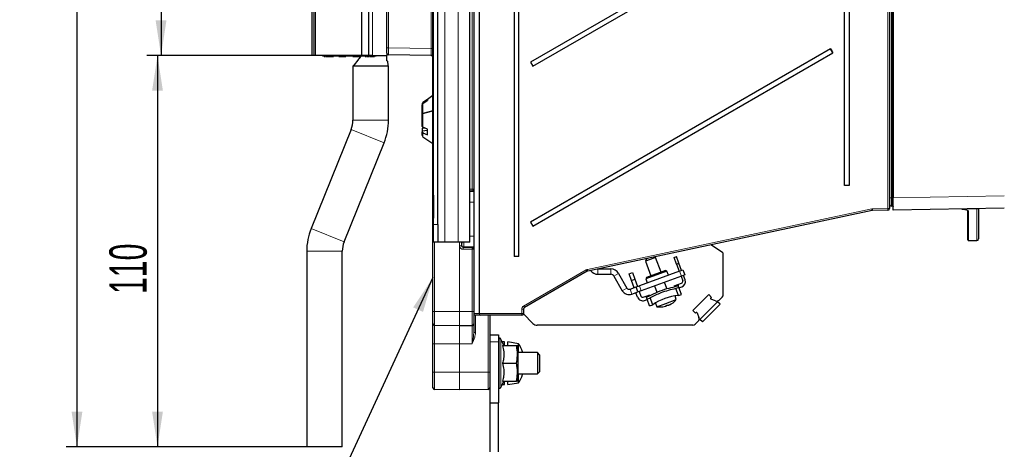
# Paper-space layout 'Blatt3' of a CAD drawing. Header units: millimetres. Extents: x 5 to 418, y 2 to 292.
# Tile 40 of 54: x 162 to 255, y 115 to 155. Entities that reach past the tile are written whole.
import ezdxf

# ---------------------------------------------------------------- set-up
doc = ezdxf.new("R2010")
doc.units = ezdxf.units.MM
doc.layers.add('SLD-0', color=7, linetype='Continuous')
doc.styles.add('SLDTEXTSTYLE0', font='TXT', dxfattribs={"width": 0.605})
doc.dimstyles.new('SLDDIMSTYLE0', dxfattribs={"dimtxt": 3.5, "dimasz": 3.302, "dimexe": 0, "dimexo": 0.0625, "dimgap": 0.875, "dimtad": 1, "dimlfac": 3, "dimrnd": 1e-09, "dimzin": 12, "dimdsep": 46, "dimtxsty": 'SLDTEXTSTYLE0', "dimsah": 1, "dimcen": 0.09, "dimadec": 0, "dimazin": 3, "dimtfac": 1, "dimtofl": 0, "dimtmove": 0, "dimatfit": 3, "dimfxl": 1, "dimfrac": 2, "dimtolj": 1, "dimtzin": 12, "dimarcsym": 0})

# ---------------------------------------------------------------- blocks, each defined once
blk = doc.blocks.new('_D_16')
at = {"layer": 'SLD-0', "color": 7}
for p, q in [((185.714, 236.716), (174.655, 236.716)), ((175.655, 236.716), (175.655, 151.883)), ((189.814, 151.883), (174.655, 151.883))]:
    blk.add_line(p, q, dxfattribs=at)
for points in [[(175.655, 236.716), (175.147, 233.414), (176.163, 233.414)], [(175.655, 151.883), (176.163, 155.185), (175.147, 155.185)]]:
    blk.add_solid(points, dxfattribs=at)
at = {"layer": 'SLD-0', "color": 7, "insert": (171.143, 188.284), "char_height": 3.5, "attachment_point": 1, "rotation": 90, "style": 'SLDTEXTSTYLE0'}
blk.add_mtext('254,5', dxfattribs=at)
blk = doc.blocks.new('_D_17')
at = {"layer": 'SLD-0', "color": 7}
for p, q in [((203.65, 244.882), (166.771, 244.882)), ((167.771, 244.882), (167.771, 115.216)), ((189.648, 115.216), (166.771, 115.216))]:
    blk.add_line(p, q, dxfattribs=at)
for centre, start, end in [((165.085, 178.688), 63.43495, 116.56505), ((165.085, 181.41), 243.43495, 296.56505)]:
    blk.add_arc(centre, 6.006, start, end, dxfattribs=at)
for points in [[(167.771, 244.882), (167.263, 241.58), (168.279, 241.58)], [(167.771, 115.216), (168.279, 118.518), (167.263, 118.518)]]:
    blk.add_solid(points, dxfattribs=at)
at = {"layer": 'SLD-0', "color": 7, "insert": (163.259, 176.039), "char_height": 3.5, "attachment_point": 1, "rotation": 90, "style": 'SLDTEXTSTYLE0'}
blk.add_mtext('389', dxfattribs=at)
blk = doc.blocks.new('_D_18')
at = {"layer": 'SLD-0', "color": 7}
for p, q in [((189.814, 151.883), (174.322, 151.883)), ((175.322, 151.883), (175.322, 115.216)), ((190.981, 115.216), (174.322, 115.216))]:
    blk.add_line(p, q, dxfattribs=at)
for points in [[(175.322, 151.883), (174.814, 148.581), (175.83, 148.581)], [(175.322, 115.216), (175.83, 118.518), (174.814, 118.518)]]:
    blk.add_solid(points, dxfattribs=at)
at = {"layer": 'SLD-0', "color": 7, "insert": (170.81, 129.539), "char_height": 3.5, "attachment_point": 1, "rotation": 90, "style": 'SLDTEXTSTYLE0'}
blk.add_mtext('110', dxfattribs=at)

psp = doc.layouts.new('Blatt3')

# ---------------------------------------------------------------- linework, layer by layer
at = {"color": 7, "linetype": 'Continuous', "lineweight": 25}
for p, q in [((201.1476, 127.8825), (201.1476, 238.5492)), ((244.3143, 237.877), (244.3143, 138.555)), ((243.9809, 234.0905), (243.9809, 137.5463)), ((189.8143, 151.8825), (189.8143, 233.5492)), ((190.1476, 151.8825), (190.1476, 233.5492)), ((194.4809, 151.8825), (194.4809, 233.5492)), ((195.1476, 151.8825), (195.1476, 233.5492)), ((196.8143, 152.6219), (196.8143, 233.5492)), ((205.4809, 232.816), (205.4809, 127.7159)), ((208.756, 233.0492), (208.756, 133.0492)), ((209.1969, 133.0492), (209.1969, 233.0492)), ((239.756, 139.7159), (239.756, 233.0492)), ((240.1969, 233.0492), (240.1969, 139.7159)), ((201.1976, 134.3826), (201.1976, 182.7159)), ((204.5975, 134.3826), (204.5975, 182.7159)), ((201.198, 136.0493), (201.198, 181.0493)), ((201.598, 136.0493), (201.598, 181.0493)), ((204.9809, 177.6458), (204.9809, 139.3693)), ((238.4395, 167.5087), (210.2967, 151.2578)), ((210.5133, 150.8825), (238.6562, 167.1334)), ((196.8143, 152.1219), (196.8143, 152.6219)), ((238.4395, 152.5087), (210.2967, 136.2578)), ((238.6562, 152.1334), (238.4395, 152.5087)), ((189.9809, 151.8825), (189.8143, 151.8825)), ((194.4809, 151.8825), (189.9809, 151.8825)), ((194.4809, 151.8825), (190.1476, 151.8825)), ((190.8143, 151.8159), (190.8143, 151.8825)), ((191.4809, 151.8159), (190.8143, 151.8159)), ((190.951, 151.8125), (190.951, 151.8159)), ((190.9596, 151.8125), (190.9596, 151.8159)), ((190.9596, 151.8125), (191.0722, 151.8125)), ((191.1305, 151.8125), (191.1305, 151.8159)), ((191.4636, 151.8125), (191.4636, 151.8159)), ((195.1476, 151.8159), (191.4809, 151.8159)), ((191.5219, 151.8125), (191.6262, 151.8125)), ((191.8143, 151.8125), (191.8143, 151.8159)), ((192.3057, 151.8125), (192.3057, 151.8159)), ((192.3143, 151.8125), (192.3143, 151.8159)), ((192.3143, 151.8125), (192.9809, 151.8125)), ((192.9809, 151.8125), (192.9809, 151.8159)), ((192.9895, 151.8125), (192.9895, 151.8159)), ((193.639, 151.8125), (193.639, 151.8159)), ((193.6476, 151.8125), (193.6476, 151.8159)), ((193.6476, 151.8125), (194.3143, 151.8125)), ((194.3143, 151.8125), (194.3143, 151.8159)), ((195.1476, 151.8825), (194.4809, 151.8825)), ((194.8014, 151.8125), (194.8014, 151.8159)), ((194.8014, 151.8125), (194.914, 151.8125)), ((194.9724, 151.8125), (194.9724, 151.8159)), ((195.4809, 151.8825), (195.1476, 151.8825)), ((195.8143, 151.8159), (195.1476, 151.8159)), ((195.2117, 151.8125), (195.2117, 151.8159)), ((195.2556, 151.8125), (195.2556, 151.8159)), ((195.3295, 151.8125), (195.3295, 151.8159)), ((195.4736, 151.8125), (195.4736, 151.8159)), ((195.4809, 151.8825), (196.8143, 151.8825)), ((195.6561, 151.8125), (195.6561, 151.8159)), ((195.8143, 151.8159), (195.8143, 151.8825)), ((196.8143, 152.1219), (196.8143, 151.8825)), ((196.8143, 151.3825), (196.8143, 151.8825)), ((196.8143, 151.8825), (196.8476, 151.8825)), ((196.8476, 151.8825), (196.8476, 152.0219)), ((200.9838, 151.8854), (196.978, 151.9553)), ((210.5133, 135.8825), (238.6562, 152.1334)), ((193.6476, 150.9195), (193.6476, 145.8296)), ((196.9809, 150.8825), (193.6476, 150.8825)), ((196.9809, 145.8296), (196.9809, 150.9195)), ((210.2967, 151.2578), (210.5133, 150.8825)), ((201.1476, 148.1325), (200.6476, 147.7824)), ((200.6476, 147.7824), (200.6476, 147.683)), ((200.1476, 147.3407), (200.1476, 147.2421)), ((200.1476, 146.4201), (200.1476, 147.2421)), ((200.1476, 146.417), (200.1476, 146.4201)), ((200.1476, 145.2564), (200.1476, 146.417)), ((201.1476, 146.7084), (200.2187, 146.4701)), ((200.2187, 146.467), (201.1476, 146.7053)), ((200.1476, 145.0961), (200.3597, 145.1066)), ((200.1476, 145.0961), (200.1476, 144.7984)), ((200.6476, 144.9788), (200.2187, 145.1693)), ((200.6476, 144.4571), (200.6476, 144.9788)), ((193.4777, 144.9555), (189.7269, 135.672)), ((200.6476, 144.8545), (200.1476, 144.8122)), ((200.1476, 144.8122), (200.1476, 144.7347)), ((200.1476, 144.4195), (200.1476, 144.7347)), ((200.2187, 144.6476), (200.6476, 144.4571)), ((200.2187, 144.283), (201.1476, 143.6325)), ((192.8175, 134.4233), (196.5683, 143.7068)), ((240.1969, 139.7159), (239.756, 139.7159)), ((204.9809, 139.3693), (204.9809, 139.3603)), ((204.9809, 139.3603), (204.9809, 133.7381)), ((244.3143, 137.3885), (244.3143, 138.555)), ((244.2482, 137.7832), (244.1461, 137.7841)), ((244.3143, 138.2219), (244.2482, 138.2208)), ((242.331, 137.3507), (215.6643, 131.6825)), ((243.8172, 137.3797), (242.3628, 137.3543)), ((254.7315, 137.5703), (244.3143, 137.3885)), ((251.3143, 137.3643), (251.3022, 137.3779)), ((252.1476, 137.5107), (251.3143, 137.5107)), ((251.3143, 134.6055), (251.3143, 137.3643)), ((252.3143, 137.5281), (252.3143, 134.7055)), ((210.2967, 136.2578), (210.5133, 135.8825)), ((201.1979, 134.3826), (201.1976, 134.3826)), ((201.5979, 134.3826), (201.1979, 134.3826)), ((202.2643, 134.3826), (201.5979, 134.3826)), ((203.5309, 134.3826), (202.2643, 134.3826)), ((204.5975, 134.3826), (203.5309, 134.3826)), ((228.3067, 133.4153), (227.2212, 134.139)), ((251.3809, 134.5388), (252.1476, 134.5388)), ((189.3143, 133.5492), (189.3143, 115.2159)), ((192.6476, 115.2159), (192.6476, 133.5492)), ((204.9809, 133.7381), (204.9809, 133.7291)), ((204.9809, 133.7291), (204.9809, 127.8825)), ((209.1969, 133.0492), (208.756, 133.0492)), ((222.0332, 132.9695), (221.5264, 132.7851)), ((222.0332, 132.9695), (221.9349, 133.0153)), ((222.5394, 131.5785), (222.0332, 132.9695)), ((223.7732, 132.9643), (223.9925, 133.0441)), ((224.0012, 132.3379), (223.7732, 132.9643)), ((224.2205, 132.4177), (223.9925, 133.0441)), ((228.3809, 129.4873), (228.3809, 133.2767)), ((221.1931, 132.8411), (221.0935, 132.6275)), ((221.5264, 132.7851), (221.0935, 132.6275)), ((221.0935, 132.6275), (221.5997, 131.2365)), ((221.1931, 132.8411), (221.3024, 132.8809)), ((224.0012, 132.3379), (224.2205, 132.4177)), ((224.0012, 132.3379), (224.2453, 131.6673)), ((224.4645, 131.7471), (224.2205, 132.4177)), ((215.6156, 131.6638), (209.7309, 128.2657)), ((216.6073, 131.8829), (216.6237, 131.8825)), ((216.6237, 131.8825), (217.8331, 131.8825)), ((216.6237, 131.3825), (217.8331, 131.3825)), ((218.1218, 131.2159), (218.9108, 129.8493)), ((218.5548, 131.4659), (219.3438, 130.0993)), ((219.5446, 131.4252), (219.8578, 131.5392)), ((219.7726, 130.7988), (219.5446, 131.4252)), ((219.8578, 131.5392), (220.0858, 130.9128)), ((224.2766, 131.6787), (220.5178, 130.3106)), ((224.4476, 131.2089), (220.6888, 129.8408)), ((223.0905, 131.6727), (221.1171, 130.9544)), ((222.9623, 131.7324), (221.1769, 131.0826)), ((223.0905, 131.6727), (222.9623, 131.7324)), ((223.2273, 131.2968), (223.0905, 131.6727)), ((224.2766, 131.6787), (224.5898, 131.7927)), ((224.4163, 131.1975), (224.5712, 130.7717)), ((224.7608, 131.3229), (224.4476, 131.2089)), ((224.5898, 131.7927), (224.7608, 131.3229)), ((224.7905, 130.8515), (224.6355, 131.2773)), ((219.6404, 129.9913), (220.2046, 130.1966)), ((219.7726, 130.7988), (220.0858, 130.9128)), ((220.0166, 130.1282), (219.7726, 130.7988)), ((220.0858, 130.9128), (220.3299, 130.2422)), ((220.2046, 130.1966), (220.5178, 130.3106)), ((220.3756, 129.7268), (220.2046, 130.1966)), ((221.1769, 131.0826), (221.1171, 130.9544)), ((221.1171, 130.9544), (221.2539, 130.5786)), ((221.9417, 130.2968), (222.1537, 129.7144)), ((223.0934, 130.0565), (222.8814, 130.6388)), ((223.7677, 130.3019), (224.1114, 130.427)), ((223.8584, 130.2354), (224.1434, 130.3391)), ((224.1114, 130.427), (224.4716, 130.5581)), ((224.1114, 130.427), (224.1434, 130.3391)), ((224.2116, 130.1517), (224.1434, 130.3391)), ((224.2254, 130.1137), (224.4917, 130.2107)), ((219.8115, 129.5215), (220.3756, 129.7268)), ((220.3426, 129.2326), (220.1877, 129.6584)), ((220.6888, 129.8408), (220.3756, 129.7268)), ((220.5009, 129.7724), (220.6559, 129.3466)), ((220.8695, 129.247), (221.1357, 129.3439)), ((221.1357, 129.3439), (221.4795, 129.469)), ((221.1677, 129.2561), (221.1357, 129.3439)), ((221.1677, 129.2561), (221.4527, 129.3598)), ((223.9709, 129.0101), (223.8678, 129.3575)), ((224.2116, 130.1517), (223.9266, 130.048)), ((224.1649, 129.3934), (223.9266, 130.048)), ((224.1649, 129.3934), (224.4499, 129.4971)), ((224.4499, 129.4971), (224.2116, 130.1517)), ((225.5205, 127.9855), (227.0113, 129.4763)), ((227.2635, 129.2241), (227.0113, 129.4763)), ((220.9835, 128.9338), (221.2497, 129.0307)), ((221.2359, 129.0686), (221.1677, 129.2561)), ((221.2359, 129.0686), (221.5209, 129.1723)), ((221.4742, 128.414), (221.2359, 129.0686)), ((221.4742, 128.414), (221.7591, 128.5177)), ((221.7591, 128.5177), (221.5209, 129.1723)), ((222.0098, 128.6813), (222.1541, 128.3489)), ((222.1541, 128.3489), (222.9911, 128.6535)), ((222.9911, 128.6535), (223.9709, 129.0101)), ((223.0069, 128.4177), (223.0085, 128.407)), ((223.3013, 128.5151), (223.3022, 128.5138)), ((227.8392, 128.8075), (226.1893, 127.1576)), ((228.0749, 128.5718), (226.425, 126.9219)), ((227.2635, 129.2241), (227.2005, 129.161)), ((227.6505, 128.9005), (227.22, 129.0682)), ((228.0749, 128.5718), (227.8392, 128.8075)), ((228.0072, 128.9754), (228.2833, 129.2516)), ((201.1476, 126.7566), (201.1476, 127.8825)), ((204.9809, 127.8825), (204.9809, 126.7363)), ((205.6476, 127.5492), (205.1476, 127.5492)), ((209.4809, 127.5492), (205.6476, 127.5492)), ((206.4809, 127.5492), (206.4809, 122.2159)), ((210.5316, 126.7818), (209.6417, 127.6718)), ((209.6476, 128.1213), (209.6476, 127.7159)), ((225.5205, 127.9855), (225.7727, 127.7333)), ((225.8357, 127.7963), (225.7727, 127.7333)), ((225.9286, 127.7768), (226.0963, 127.3463)), ((201.1476, 124.8825), (201.1476, 126.7566)), ((203.6447, 126.5493), (201.3113, 126.59)), ((204.8172, 126.5696), (203.6505, 126.5493)), ((204.9809, 126.7363), (204.9809, 125.9347)), ((225.5095, 126.6159), (210.9323, 126.6159)), ((226.0214, 126.9896), (225.7452, 126.7135)), ((226.425, 126.9219), (226.1893, 127.1576)), ((206.4809, 125.7159), (207.3143, 125.7159)), ((207.3143, 125.7159), (207.3143, 125.0492)), ((201.1476, 122.2159), (201.1476, 124.8825)), ((207.3747, 125.4159), (207.3143, 125.4159)), ((207.3143, 125.0492), (207.3143, 119.3492)), ((207.8073, 124.7159), (207.5258, 125.3196)), ((207.8476, 125.0492), (207.6519, 125.0492)), ((207.6871, 124.7159), (208.9778, 124.7159)), ((207.8476, 124.7159), (207.8476, 125.0492)), ((209.1809, 124.8825), (208.1809, 125.0492)), ((208.1809, 124.7159), (208.1809, 125.0492)), ((209.1476, 124.5492), (209.0809, 124.7159)), ((209.1809, 124.0492), (209.1809, 124.8825)), ((209.1476, 123.0492), (209.1476, 124.5492)), ((210.9476, 124.0492), (209.1476, 124.0492)), ((209.564, 124.0492), (209.5448, 124.1107)), ((209.5639, 124.0492), (209.5448, 124.1105)), ((211.1476, 123.8492), (210.9476, 124.0492)), ((210.9476, 124.0492), (210.9476, 122.0492)), ((211.1476, 123.8492), (211.1476, 122.2492)), ((207.6871, 123.0492), (208.9778, 123.0492)), ((209.1476, 121.5492), (209.1476, 123.0492)), ((201.1476, 120.7566), (201.1476, 122.2159)), ((206.4809, 122.2159), (206.4809, 121.6374)), ((209.1476, 122.0492), (210.9476, 122.0492)), ((209.1809, 121.2159), (209.1809, 122.0492)), ((209.564, 122.0492), (209.5448, 121.9877)), ((209.5639, 122.0492), (209.5448, 121.9879)), ((210.9476, 122.0492), (211.1476, 122.2492)), ((206.4809, 121.6374), (206.4809, 119.3492)), ((207.5258, 120.7788), (207.8073, 121.3825)), ((207.6519, 121.0492), (207.8476, 121.0492)), ((207.6871, 121.3825), (208.9778, 121.3825)), ((207.8476, 121.0492), (207.8476, 121.3825)), ((208.1809, 121.0492), (208.1809, 121.3825)), ((208.1809, 121.0492), (209.1809, 121.2159)), ((209.0809, 121.3825), (209.1476, 121.5492)), ((203.6447, 120.5493), (201.3113, 120.59)), ((206.3172, 120.5958), (203.6505, 120.5493)), ((207.3143, 120.6825), (207.3747, 120.6825)), ((206.4809, 119.3492), (207.3143, 119.3492)), ((206.4809, 119.3492), (206.4809, 114.7492)), ((207.3143, 114.7492), (207.3143, 119.3492)), ((192.6476, 115.2159), (189.3143, 115.2159))]:
    psp.add_line(p, q, dxfattribs=at)
at = {"color": 7, "linetype": 'Continuous', "lineweight": 18}
for p, q in [((244.1461, 237.8828), (244.1461, 138.5492)), ((244.2482, 138.5492), (244.2482, 237.8828)), ((243.8172, 137.5463), (243.8172, 234.0905)), ((189.9809, 233.5492), (189.9809, 151.8825)), ((195.4809, 233.5492), (195.4809, 151.8825)), ((196.978, 233.5492), (196.978, 152.6219)), ((200.9838, 152.5519), (200.9838, 233.5492)), ((202.2643, 134.3826), (202.2643, 182.7159)), ((203.5309, 134.3826), (203.5309, 182.7159)), ((204.8172, 139.3693), (204.8172, 177.6458)), ((196.8143, 152.6219), (196.978, 152.6219)), ((196.978, 152.6219), (200.9838, 152.5519)), ((200.9838, 152.5519), (201.1476, 152.5519)), ((191.4809, 151.8159), (191.4809, 151.8825)), ((195.1476, 151.8159), (195.1476, 151.8825)), ((200.2187, 146.4701), (200.2187, 147.3804)), ((200.2187, 145.1693), (200.2187, 146.467)), ((196.9809, 145.8296), (193.6476, 145.8296)), ((196.5683, 143.7068), (193.4777, 144.9555)), ((200.2187, 144.283), (200.2187, 144.6476)), ((204.5975, 139.3693), (204.8172, 139.3693)), ((204.8143, 139.2026), (204.5975, 139.2027)), ((204.5975, 139.1497), (204.9809, 139.1497)), ((204.8143, 139.1843), (204.8143, 139.2026)), ((204.9809, 139.3693), (204.8172, 139.3693)), ((244.1461, 138.5492), (243.9809, 138.5492)), ((244.2482, 138.5492), (244.1461, 138.5492)), ((244.2482, 138.5492), (244.3143, 138.5492)), ((244.3143, 138.555), (254.7315, 138.7368)), ((204.5975, 138.1498), (204.9809, 138.1498)), ((215.6327, 131.8455), (242.2994, 137.5137)), ((242.3628, 137.5209), (243.8172, 137.5463)), ((243.8172, 137.5463), (243.9809, 137.5463)), ((251.3809, 137.2987), (251.3809, 134.5388)), ((252.1476, 134.5388), (252.1476, 137.5107)), ((201.198, 136.0493), (201.598, 136.0493)), ((192.8175, 134.4233), (189.7269, 135.672)), ((204.5975, 134.9486), (204.9809, 134.9486)), ((201.3113, 134.3826), (201.3113, 127.8825)), ((203.6447, 127.8825), (203.6447, 134.3826)), ((203.6505, 134.3826), (203.6505, 127.8825)), ((203.6534, 134.0621), (203.6534, 134.3826)), ((203.8171, 134.0621), (203.6534, 134.0621)), ((203.8171, 134.3826), (203.8171, 134.0621)), ((203.8171, 134.0621), (203.8704, 134.1154)), ((204.0371, 133.9487), (203.9839, 133.8955)), ((203.9839, 133.8955), (204.8143, 133.8958)), ((204.0371, 133.9487), (204.9809, 133.9487)), ((204.8143, 133.8958), (204.8143, 133.9141)), ((192.6476, 133.5492), (189.3143, 133.5492)), ((204.8172, 133.7291), (203.9868, 133.7289)), ((204.8172, 127.8825), (204.8172, 133.7291)), ((204.8172, 133.7291), (204.9809, 133.7291)), ((209.6506, 128.4101), (215.5353, 131.8081)), ((216.6237, 131.8825), (216.6237, 131.3825)), ((217.8331, 131.8825), (217.8331, 131.3825)), ((218.5548, 131.4659), (218.1218, 131.2159)), ((224.4476, 131.2089), (224.2766, 131.6787)), ((220.5178, 130.3106), (220.6888, 129.8408)), ((219.3438, 130.0993), (218.9108, 129.8493)), ((219.6404, 129.9913), (219.8115, 129.5215)), ((201.1476, 127.8825), (201.3113, 127.8825)), ((201.3113, 127.8825), (201.3113, 126.59)), ((201.3113, 127.8825), (203.6447, 127.8825)), ((203.6447, 127.8825), (203.6505, 127.8825)), ((203.6447, 126.5493), (203.6447, 127.8825)), ((203.6505, 127.8825), (203.6505, 126.5493)), ((203.6505, 127.8825), (204.8172, 127.8825)), ((204.8172, 126.5696), (204.8172, 127.8825)), ((204.9809, 127.8825), (204.8172, 127.8825)), ((204.9809, 127.7159), (205.4809, 127.7159)), ((205.1447, 127.5492), (205.1447, 125.9347)), ((205.4809, 127.7159), (209.4839, 127.7159)), ((206.3172, 122.2159), (206.3172, 127.5492)), ((209.4839, 127.7159), (209.4839, 128.1213)), ((209.4839, 128.1213), (209.6476, 128.1213)), ((209.4839, 127.7159), (209.6476, 127.7159)), ((201.3113, 126.59), (201.3113, 124.8825)), ((203.6447, 124.8825), (203.6447, 126.5493)), ((203.6505, 126.5493), (203.6505, 124.8825)), ((204.8172, 124.8825), (204.8172, 126.5696)), ((204.9809, 125.9347), (205.1447, 125.9347)), ((201.1476, 124.8825), (201.3113, 124.8825)), ((203.6447, 124.8825), (201.3113, 124.8825)), ((201.3113, 124.8825), (201.3113, 122.2159)), ((203.6447, 124.8825), (203.6505, 124.8825)), ((203.6447, 122.2159), (203.6447, 124.8825)), ((204.8172, 124.8825), (203.6505, 124.8825)), ((203.6505, 124.8825), (203.6505, 122.2159)), ((206.4809, 125.0492), (207.3143, 125.0492)), ((207.3747, 120.6825), (207.3747, 125.4159)), ((207.5258, 125.3196), (207.5258, 120.7788)), ((201.1476, 122.2159), (201.3113, 122.2159)), ((201.3113, 122.2159), (201.3113, 120.59)), ((201.3113, 122.2159), (203.6447, 122.2159)), ((203.6447, 120.5493), (203.6447, 122.2159)), ((203.6447, 122.2159), (203.6505, 122.2159)), ((203.6505, 122.2159), (206.3172, 122.2159)), ((203.6505, 122.2159), (203.6505, 120.5493)), ((206.3172, 120.5958), (206.3172, 122.2159)), ((206.3172, 122.2159), (206.4809, 122.2159))]:
    psp.add_line(p, q, dxfattribs=at)
at = {"color": 7, "linetype": 'Continuous', "lineweight": 25, "flags": 128}
for points in [[(201.1978, 137.7159), (201.1978, 138.0677), (201.1978, 138.3813), (201.1978, 138.6228), (201.1978, 138.7661), (201.1979, 138.7956), (201.1979, 138.708), (201.1979, 138.513), (201.1979, 138.2315), (201.1979, 137.8942), (201.1979, 137.5376), (201.1979, 137.2003), (201.1979, 136.9189), (201.1979, 136.7238), (201.1979, 136.6363), (201.1978, 136.6657), (201.1978, 136.809), (201.1978, 137.0505), (201.1978, 137.3642), (201.1978, 137.7159)], [(201.1979, 134.3826), (201.1979, 134.4146), (201.198, 134.5095), (201.198, 134.6635), (201.198, 134.8707), (201.198, 135.1233), (201.198, 135.4114), (201.198, 135.7241), (201.198, 136.0493)], [(201.598, 136.0493), (201.598, 135.7241), (201.598, 135.4114), (201.598, 135.1233), (201.598, 134.8707), (201.598, 134.6635), (201.598, 134.5095), (201.5979, 134.4146), (201.5979, 134.3826)]]:
    psp.add_lwpolyline(points, dxfattribs=at)
at = {"color": 7, "linetype": 'Continuous', "lineweight": 25}
for centre, radius, start, end in [((253.8411, 161.1492), 17.6597, 209.293054, 210.698955), ((196.9809, 152.1219), 0.1667, 180, 269), ((200.9809, 151.7187), 0.1667, 360, 89), ((191.3143, 145.8296), 2.3333, 338, 0), ((191.3143, 145.8296), 5.6667, 338, 0), ((200.3143, 144.4195), 0.1667, 180, 235), ((244.1476, 137.9508), 0.1667, 179.999989, 269.5), ((244.2476, 137.7166), 0.0667, 48.174647, 89.5), ((244.2476, 137.7166), 0.0667, 0.000011, 26.251929), ((242.3657, 137.1876), 0.1667, 91, 102), ((243.8143, 137.5463), 0.1667, 271, 0), ((194.9809, 133.5492), 5.6667, 158, 180), ((194.9809, 133.5492), 2.3333, 158, 180), ((251.3809, 134.6055), 0.0667, 180, 270), ((252.1476, 134.7055), 0.1667, 270, 0), ((228.2143, 133.2767), 0.1667, 0, 56.309932), ((216.6237, 132.2159), 0.8333, 214.750453, 270), ((217.8331, 131.0492), 0.8333, 30, 90), ((217.8331, 131.0492), 0.3333, 30, 90), ((224.4146, 130.7147), 0.1667, 290, 20), ((224.3207, 130.6805), 0.5, 290, 20), ((219.5565, 130.222), 0.7455, 210, 290), ((219.5565, 130.222), 0.2455, 210, 290), ((220.8125, 129.4036), 0.1667, 200, 290), ((224.6148, 124.4146), 4.9991, 95.163487, 124.836513), ((228.0476, 129.4873), 0.3333, 315, 0), ((220.8125, 129.4036), 0.5, 200, 290), ((222.466, 130.3182), 1.9939, 260.999666, 277.086322), ((222.4856, 130.0595), 1.7345, 277.421303, 286.746065), ((222.875, 128.5429), 0.1817, 307.413853, 332.229001), ((222.8299, 128.7225), 0.3626, 299.507178, 318.458564), ((222.3969, 130.4062), 2.05, 288.15747, 291.84253), ((222.4618, 130.432), 2.0521, 288.158406, 289.948319), ((223.213, 128.862), 0.3626, 261.541436, 280.492822), ((222.5245, 130.2728), 1.9217, 293.118572, 301.955165), ((222.6174, 130.1074), 1.7345, 293.253935, 302.578697), ((223.5422, 128.6556), 0.0133, 267.030506, 312.969494), ((222.466, 130.3182), 1.9939, 302.913678, 319.000334), ((227.2405, 129.121), 0.0567, 135, 248.723329), ((227.7714, 129.2111), 0.3333, 248.723329, 315), ((205.1476, 127.7159), 0.1667, 180, 270), ((205.6476, 127.7159), 0.1667, 180, 270), ((209.4809, 127.7159), 0.1667, 270, 0), ((222.7106, 128.3511), 0.0117, 265.38939, 289.55782), ((225.8758, 127.7563), 0.0567, 21.276671, 135), ((201.3143, 126.7566), 0.1667, 180, 269), ((203.6476, 126.7159), 0.1667, 269, 271), ((204.8143, 126.7363), 0.1667, 271, 0), ((210.9323, 127.1825), 0.5667, 225, 270), ((225.5095, 126.9492), 0.3333, 270, 315), ((225.7857, 127.2253), 0.3333, 315, 21.276671), ((207.3747, 125.2492), 0.1667, 25, 90), ((206.2965, 123.0492), 3.4177, 18.01855, 32.440387), ((209.524, 124.0993), 0.0237, 331.702146, 28.297854), ((206.2965, 123.0492), 3.4177, 327.559613, 341.98145), ((209.5258, 121.9987), 0.0218, 330.335791, 354.088602), ((201.3143, 120.7566), 0.1667, 180, 269), ((203.6476, 120.7159), 0.1667, 269, 271), ((206.3143, 120.7624), 0.1667, 271, 0), ((207.3747, 120.8492), 0.1667, 270, 335)]:
    psp.add_arc(centre, radius, start, end, dxfattribs=at)
at = {"color": 7, "linetype": 'Continuous', "lineweight": 18}
for centre, radius, start, end in [((202.3294, 139.3294), 2.4881, 357.08066, 0.91934), ((204.8143, 139.3693), 0.1667, 269.995637, 359.995636), ((204.8143, 139.351), 0.1667, 269.995637, 359.995636), ((242.3687, 137.1876), 0.3333, 91, 102), ((239.9957, 136.9817), 2.3643, 8.977945, 13.003229), ((240.0405, 137.4388), 2.3238, 357.916921, 2.026529), ((241.4949, 137.4641), 2.3238, 357.916921, 2.026529), ((251.3804, 137.3648), 0.0661, 180.482328, 270.474341), ((204.0371, 134.1154), 0.1667, 180.020437, 269.979563), ((201.499, 133.7688), 2.4881, 359.08066, 2.91934), ((204.8143, 133.7474), 0.1667, 0.004364, 90.004363), ((202.3294, 133.7691), 2.4881, 359.08066, 2.91934), ((204.8143, 133.7291), 0.1667, 0.004364, 90.004363), ((213.309, 130.4746), 2.5951, 27.273661, 30.921298), ((213.329, 131.3135), 2.3643, 8.977945, 13.003229), ((207.4243, 127.0765), 2.5951, 27.273661, 30.921298), ((207.1599, 127.6742), 2.3244, 356.916993, 1.026787)]:
    psp.add_arc(centre, radius, start, end, dxfattribs=at)
for centre, major_axis, ratio, start_param, end_param in [((196.9809, 152.622), (0.0029, 0.6667), 0.0043617, 1.5710438, 3.1415356), ((200.9809, 152.5522), (-0.0029, 0.6668), 0.0043604, 3.1414975, 4.7119893), ((203.9869, 134.0623), (0.2837, 0.1754), 0.999319, 2.588262, 4.1587537), ((203.984, 134.0623), (0.1382, 0.0936), 0.9983616, 2.546789, 4.1172807), ((203.8702, 134.9486), (0, 0.8333), 0.0174551, 3.1590459, 3.9657499), ((204.0368, 134.9486), (0, 1), 0.0145459, 3.1590459, 4.1107677), ((215.7019, 131.5195), (0.0774, 0.3242), 0.9998603, 0.4437829, 0.7579963), ((209.8172, 128.1214), (0.2004, 0.2664), 0.9998065, 1.168458, 2.2157486)]:
    psp.add_ellipse(centre, major_axis=major_axis, ratio=ratio, start_param=start_param, end_param=end_param, dxfattribs=at)
at = {"color": 7, "linetype": 'Continuous', "lineweight": 25}
for centre, major_axis, ratio, start_param, end_param in [((205.1476, 139.1843), (0.3333, 0), 0.0174551, 3.1415927, 4.1887902), ((205.1476, 133.9141), (0.3333, 0), 0.0174551, 2.0943951, 3.1415927), ((215.6989, 131.5195), (0.1402, 0.0901), 0.9996729, 1.2088715, 1.5230849), ((209.8143, 128.1214), (0.0915, 0.1394), 0.9995948, 1.1047155, 2.1520061)]:
    psp.add_ellipse(centre, major_axis=major_axis, ratio=ratio, start_param=start_param, end_param=end_param, dxfattribs=at)
for points, knots in [([(191.1305, 151.8125), (191.136, 151.8125), (191.1471, 151.8125), (191.2382, 151.8125), (191.3505, 151.8125), (191.4259, 151.8125), (191.4636, 151.8125)], [0, 0, 0, 0, 0.2796, 0.5587653, 0.7793103, 1, 1, 1, 1]), ([(191.4636, 151.8125), (191.5136, 151.8125), (191.6134, 151.8125), (191.7346, 151.8125), (191.8047, 151.8125), (191.8111, 151.8125), (191.8143, 151.8125)], [0, 0, 0, 0, 0.2805704, 0.5595746, 0.7795608, 1, 1, 1, 1]), ([(194.3544, 151.8012), (194.2701, 151.6831), (194.0518, 151.3774), (193.8013, 151.0707), (193.6475, 150.8825)], [0, 0, 0, 0, 0.38621325, 1, 1, 1, 1]), ([(194.9724, 151.8125), (194.9744, 151.8125), (194.9783, 151.8125), (195.0341, 151.8125), (195.1206, 151.8125), (195.1813, 151.8125), (195.2117, 151.8125)], [0, 0, 0, 0, 0.2808135, 0.5595629, 0.7796198, 1, 1, 1, 1]), ([(195.2556, 151.8125), (195.2641, 151.8125), (195.278, 151.8125), (195.2935, 151.8125), (195.3083, 151.8125), (195.3224, 151.8125), (195.3295, 151.8125)], [0, 0, 0, 0, 0.3399393, 0.5600249, 0.7800825, 1, 1, 1, 1]), ([(195.3295, 151.8125), (195.338, 151.8125), (195.355, 151.8125), (195.4018, 151.8125), (195.4464, 151.8125), (195.4736, 151.8125)], [0, 0, 0, 0, 0.28144516, 0.56227323, 1, 1, 1, 1]), ([(195.4736, 151.8125), (195.4941, 151.8125), (195.5352, 151.8125), (195.5891, 151.8125), (195.6447, 151.8125), (195.6514, 151.8125), (195.6561, 151.8125)], [0, 0, 0, 0, 0.1870287, 0.3741238, 0.5611402, 1, 1, 1, 1]), ([(201.1476, 151.8825), (201.1386, 151.8827), (201.1162, 151.8831), (201.0312, 151.8845), (200.9843, 151.8854), (200.9838, 151.8854)], [0, 0, 0, 0, 0.40153587, 0.99433077, 1, 1, 1, 1]), ([(196.8143, 151.3825), (196.8466, 151.3825), (196.8945, 151.3825), (196.8896, 151.3825), (196.888, 151.3825)], [0, 0, 0, 0, 0.6741699, 1, 1, 1, 1]), ([(196.9811, 150.8825), (196.9723, 150.9324), (196.9559, 151.0262), (196.9294, 151.1787), (196.9107, 151.2999), (196.9006, 151.3625), (196.8971, 151.384)], [0, 0, 0, 0, 0.3166677, 0.5946285, 0.8605345, 1, 1, 1, 1]), ([(200.6476, 147.7817), (200.6246, 147.7655), (200.4815, 147.6648), (200.3386, 147.5638), (200.2187, 147.4791)], [0, 0, 0, 0, 0.1608239, 1, 1, 1, 1]), ([(200.2187, 147.4791), (200.2131, 147.4748), (200.1988, 147.4639), (200.1742, 147.4358), (200.152, 147.3933), (200.149, 147.3574), (200.1476, 147.3407)], [0, 0, 0, 0, 0.1308005, 0.3322079, 0.6894707, 1, 1, 1, 1]), ([(200.1476, 147.2421), (200.1477, 147.2457), (200.1481, 147.2687), (200.157, 147.3042), (200.1815, 147.3486), (200.205, 147.3687), (200.2187, 147.3804)], [0, 0, 0, 0, 0.0670864, 0.4308617, 0.6686499, 1, 1, 1, 1]), ([(200.2187, 147.3804), (200.3386, 147.4652), (200.4815, 147.5662), (200.6246, 147.6669), (200.6476, 147.683)], [0, 0, 0, 0, 0.8391761, 1, 1, 1, 1]), ([(200.2187, 146.4701), (200.2044, 146.4656), (200.176, 146.4566), (200.1519, 146.4385), (200.149, 146.4259), (200.1476, 146.4201)], [0, 0, 0, 0, 0.3508054, 0.7021144, 1, 1, 1, 1]), ([(200.1476, 146.417), (200.1476, 146.418), (200.148, 146.4259), (200.1573, 146.4405), (200.1839, 146.4567), (200.2085, 146.464), (200.2187, 146.467)], [0, 0, 0, 0, 0.05404967, 0.40520184, 0.75635395, 1, 1, 1, 1]), ([(200.2187, 145.1693), (200.2044, 145.1771), (200.1758, 145.1928), (200.1519, 145.2244), (200.1489, 145.2463), (200.1476, 145.2564)], [0, 0, 0, 0, 0.34985579, 0.69997085, 1, 1, 1, 1]), ([(200.1476, 144.7347), (200.1477, 144.7325), (200.1481, 144.7181), (200.1583, 144.6917), (200.1857, 144.6643), (200.2098, 144.6521), (200.2187, 144.6476)], [0, 0, 0, 0, 0.0645726, 0.4284294, 0.7891973, 1, 1, 1, 1]), ([(244.2482, 137.7832), (244.2482, 137.7832), (244.2482, 137.7832), (244.2482, 137.8131), (244.2482, 137.9419), (244.2482, 138.1387), (244.2482, 138.3416), (244.2482, 138.4817), (244.2482, 138.5375), (244.2482, 138.5492)], [0, 0, 0, 0, 0.0000167, 0.2165872, 0.4328108, 0.647736, 0.8603652, 0.9708337, 1, 1, 1, 1]), ([(244.2482, 137.7931), (244.2615, 137.788), (244.2884, 137.7775), (244.3023, 137.7539), (244.3092, 137.742)], [0, 0, 0, 0, 0.49448988, 1, 1, 1, 1]), ([(250.7496, 137.5008), (250.7613, 137.4995), (250.8951, 137.4849), (251.1205, 137.4471), (251.339, 137.3768), (251.3669, 137.3247), (251.3809, 137.2987)], [0, 0, 0, 0, 0.0309192, 0.3523443, 0.6761974, 1, 1, 1, 1]), ([(252.1476, 137.5107), (252.1661, 137.5123), (252.1904, 137.5144), (252.2125, 137.5241), (252.2178, 137.5264)], [0, 0, 0, 0, 0.7634436, 1, 1, 1, 1]), ([(221.4527, 129.3598), (221.7131, 129.4906), (222.2414, 129.7561), (223.0597, 130.0487), (223.6049, 130.1761), (223.8584, 130.2354)], [0, 0, 0, 0, 0.3420683, 0.6940564, 1, 1, 1, 1]), ([(223.9266, 130.048), (223.4509, 129.9323), (222.6137, 129.7289), (221.8504, 129.3402), (221.5209, 129.1723)], [0, 0, 0, 0, 0.5683485, 1, 1, 1, 1]), ([(207.6871, 124.7159), (207.7322, 124.5175), (207.8238, 124.1149), (207.8058, 123.5487), (207.7222, 123.1971), (207.6871, 123.0492)], [0, 0, 0, 0, 0.3599158, 0.7307305, 1, 1, 1, 1]), ([(208.9778, 123.0492), (209.0215, 123.2807), (209.1103, 123.7509), (209.0642, 124.3141), (208.9955, 124.6335), (208.9778, 124.7159)], [0, 0, 0, 0, 0.41855302, 0.8501562, 1, 1, 1, 1]), ([(208.9778, 124.7159), (208.9932, 124.7159), (209.0544, 124.7159), (209.0685, 124.7159), (209.0791, 124.7159)], [0, 0, 0, 0, 0.25102608, 1, 1, 1, 1]), ([(207.6871, 123.0492), (207.7322, 122.8509), (207.8238, 122.4482), (207.8058, 121.882), (207.7222, 121.5304), (207.6871, 121.3825)], [0, 0, 0, 0, 0.35991579, 0.73073047, 1, 1, 1, 1]), ([(208.9778, 121.3825), (209.0215, 121.614), (209.1103, 122.0843), (209.0642, 122.6474), (208.9955, 122.9669), (208.9778, 123.0492)], [0, 0, 0, 0, 0.418553, 0.8501562, 1, 1, 1, 1]), ([(209.0773, 121.3825), (209.0676, 121.3825), (209.0545, 121.3825), (208.9932, 121.3825), (208.9778, 121.3825)], [0, 0, 0, 0, 0.7489626, 1, 1, 1, 1])]:
    psp.add_open_spline(points, degree=3, knots=knots, dxfattribs=at)
at = {"color": 7, "linetype": 'Continuous', "lineweight": 18}
for points, knots in [([(244.1461, 138.5492), (244.1461, 138.5491), (244.1461, 138.4643), (244.1461, 138.2934), (244.1461, 138.0642), (244.1461, 137.8906), (244.1461, 137.7978), (244.1461, 137.7881), (244.1461, 137.7841)], [0, 0, 0, 0, 0.0000167, 0.2128524, 0.4251518, 0.6432618, 0.8560736, 1, 1, 1, 1]), ([(204.9809, 125.9347), (204.9707, 125.7965), (204.9449, 125.4499), (204.8623, 125.0966), (204.8175, 124.8841), (204.8172, 124.8825)], [0, 0, 0, 0, 0.3970256, 0.99559022, 1, 1, 1, 1]), ([(205.1447, 125.9347), (205.1253, 125.7811), (205.0791, 125.4139), (204.9092, 125.0791), (204.8178, 124.8839), (204.8172, 124.8825)], [0, 0, 0, 0, 0.4166128, 0.9959381, 1, 1, 1, 1])]:
    psp.add_open_spline(points, degree=3, knots=knots, dxfattribs=at)
at = {"layer": 'SLD-0', "color": 7}
psp.add_line((201.1476, 131.0687), (188.5863, 103.8911), dxfattribs=at)
psp.add_solid([(201.1476, 131.0687), (199.3011, 128.2845), (200.2234, 127.8582)], dxfattribs=at)

# ---------------------------------------------------------------- dimensions: what is measured, and where the dimension line sits
dim = psp.add_linear_dim(base=(167.7709, 115.2159), p1=(203.6505, 244.8825), p2=(189.6476, 115.2159), angle=90, text='(<>)', dimstyle='SLDDIMSTYLE0', dxfattribs=at)
dim.commit()
dim.dimension.update_dxf_attribs({"geometry": '_D_17', "text_midpoint": (167.7709, 180.0492), "dimtype": 160})
for base, p1, p2, picture, middle in [((175.6552, 151.8825), (185.7143, 236.7159), (189.8143, 151.8825), '_D_16', (175.6552, 194.2992)), ((175.3218, 115.2159), (189.8143, 151.8825), (190.9809, 115.2159), '_D_18', (175.3218, 133.5492))]:
    dim = psp.add_linear_dim(base=base, p1=p1, p2=p2, angle=90, dimstyle='SLDDIMSTYLE0', dxfattribs=at)
    dim.commit()
    dim.dimension.update_dxf_attribs({"geometry": picture, "text_midpoint": middle, "dimtype": 160})

doc.saveas('drawing.dxf')
